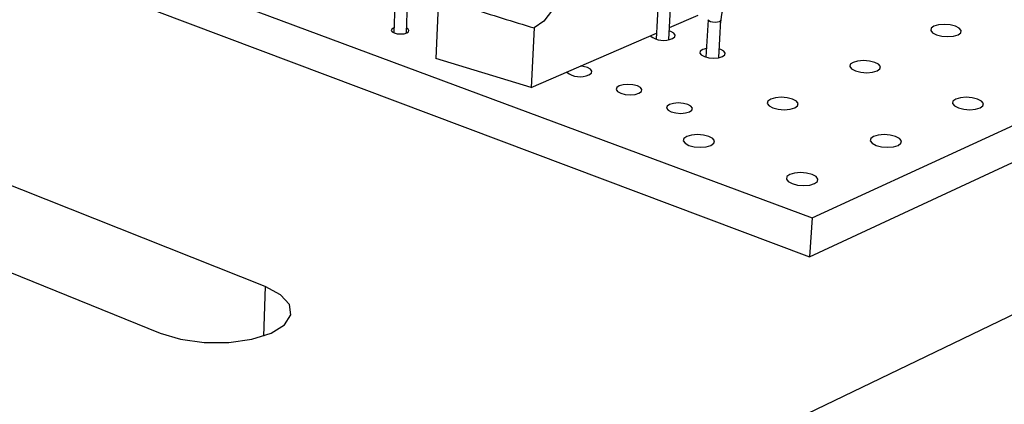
# Model space of a CAD drawing. Extents: x 0 to 196, y 0 to 150.
# Tile 5 of 7: x 148 to 175, y 119 to 130. Entities that reach past the tile are written whole.
import ezdxf

# ---------------------------------------------------------------- set-up
doc = ezdxf.new("R2010")
doc.units = 0
doc.layers.get('0').update_dxf_attribs({"linetype": 'CONTINUOUS'})

msp = doc.modelspace()

# ---------------------------------------------------------------- linework, layer by layer
at = {"color": 7, "linetype": 'CONTINUOUS'}
for p, q in [((133.03, 138.004), (169.818, 124.284)), ((159.82, 137.318), (159.448, 128.682)), ((133.044, 137.032), (169.747, 123.216)), ((169.818, 124.284), (191.561, 134.31)), ((169.747, 123.216), (191.449, 133.311)), ((158.318, 130.179), (158.286, 129.392)), ((158.636, 129.381), (158.671, 130.222)), ((165.574, 130.245), (165.516, 129.218)), ((165.867, 129.202), (165.926, 130.23)), ((165.886, 129.535), (166.676, 129.877)), ((166.952, 129.751), (166.891, 128.72)), ((167.243, 128.704), (167.305, 129.735)), ((154.746, 122.391), (136.785, 129.541)), ((162.157, 129.523), (162.076, 127.882)), ((162.076, 127.882), (165.525, 129.378)), ((165.922, 117.079), (191.015, 129.177)), ((162.076, 127.882), (159.448, 128.682)), ((133.881, 128.41), (151.848, 121.109)), ((169.818, 124.284), (169.747, 123.216))]:
    msp.add_line(p, q, dxfattribs=at)
at = {"color": 8, "linetype": 'CONTINUOUS'}
msp.add_line((154.746, 122.391), (154.701, 121.029), dxfattribs=at)
at = {"color": 7, "linetype": 'CONTINUOUS', "flags": 128}
for points in [[(162.254, 131.508), (162.516, 131.544), (162.731, 131.423), (162.865, 131.165), (162.899, 130.808), (162.827, 130.407), (162.661, 130.022), (162.426, 129.712), (162.157, 129.523)], [(158.292, 129.526), (158.28, 129.522), (158.232, 129.49), (158.219, 129.454), (158.244, 129.417), (158.302, 129.386), (158.385, 129.365), (158.48, 129.357), (158.572, 129.365), (158.648, 129.386)], [(158.648, 129.386), (158.696, 129.417), (158.708, 129.454), (158.683, 129.49), (158.641, 129.515)], [(165.968, 129.231), (166.034, 129.276), (166.048, 129.329), (166.009, 129.382), (165.923, 129.426), (165.881, 129.44)], [(173.839, 129.337), (173.914, 129.39), (173.926, 129.454), (173.875, 129.517), (173.768, 129.57), (173.622, 129.606), (173.458, 129.618), (173.301, 129.606), (173.176, 129.57), (173.102, 129.517), (173.089, 129.454), (173.139, 129.39), (173.246, 129.337), (173.393, 129.301), (173.557, 129.288), (173.714, 129.301), (173.839, 129.337)], [(166.905, 128.959), (166.802, 128.93), (166.737, 128.885), (166.723, 128.832), (166.763, 128.778), (166.849, 128.733), (166.971, 128.703), (167.108, 128.692), (167.24, 128.703), (167.346, 128.733), (167.346, 128.733)], [(167.346, 128.733), (167.411, 128.778), (167.425, 128.832), (167.385, 128.885), (167.298, 128.93), (167.257, 128.943)], [(171.61, 128.338), (171.687, 128.392), (171.701, 128.457), (171.65, 128.521), (171.543, 128.575), (171.396, 128.612), (171.231, 128.624), (171.073, 128.612), (170.946, 128.575), (170.87, 128.521), (170.855, 128.457), (170.905, 128.392), (171.012, 128.338), (171.159, 128.301), (171.325, 128.288), (171.483, 128.301), (171.61, 128.338)], [(163.667, 128.23), (163.734, 128.276), (163.749, 128.33), (163.711, 128.383), (163.625, 128.429), (163.505, 128.459), (163.426, 128.468)], [(165.047, 127.723), (165.114, 127.769), (165.128, 127.823), (165.089, 127.878), (165.003, 127.923), (164.881, 127.954), (164.743, 127.965), (164.61, 127.954), (164.502, 127.923), (164.435, 127.878), (164.42, 127.823), (164.459, 127.769), (164.546, 127.723), (164.667, 127.692), (164.806, 127.682), (164.939, 127.692), (165.047, 127.723)], [(169.341, 127.321), (169.419, 127.376), (169.435, 127.442), (169.385, 127.507), (169.279, 127.563), (169.131, 127.6), (168.965, 127.613), (168.805, 127.6), (168.676, 127.563), (168.598, 127.507), (168.582, 127.442), (168.631, 127.376), (168.738, 127.321), (168.886, 127.283), (169.052, 127.27), (169.212, 127.283), (169.341, 127.321)], [(174.452, 127.321), (174.527, 127.376), (174.54, 127.442), (174.487, 127.507), (174.378, 127.563), (174.229, 127.6), (174.062, 127.613), (173.903, 127.6), (173.776, 127.563), (173.7, 127.507), (173.687, 127.442), (173.739, 127.376), (173.848, 127.321), (173.998, 127.283), (174.165, 127.27), (174.324, 127.283), (174.452, 127.321)], [(166.439, 127.211), (166.506, 127.258), (166.52, 127.313), (166.48, 127.367), (166.392, 127.413), (166.27, 127.444), (166.131, 127.455), (165.998, 127.444), (165.89, 127.413), (165.823, 127.367), (165.809, 127.313), (165.848, 127.258), (165.936, 127.211), (166.059, 127.18), (166.197, 127.169), (166.331, 127.18), (166.439, 127.211)], [(167.031, 126.285), (167.111, 126.342), (167.128, 126.408), (167.079, 126.475), (166.973, 126.531), (166.825, 126.569), (166.657, 126.582), (166.496, 126.569), (166.365, 126.531), (166.285, 126.475), (166.267, 126.408), (166.316, 126.342), (166.422, 126.285), (166.571, 126.247), (166.738, 126.234), (166.9, 126.247), (167.031, 126.285)], [(172.188, 126.285), (172.265, 126.342), (172.279, 126.408), (172.228, 126.475), (172.119, 126.531), (171.969, 126.569), (171.8, 126.582), (171.64, 126.569), (171.511, 126.531), (171.433, 126.475), (171.419, 126.408), (171.47, 126.342), (171.579, 126.285), (171.729, 126.247), (171.898, 126.234), (172.059, 126.247), (172.188, 126.285)], [(169.883, 125.23), (169.962, 125.288), (169.977, 125.356), (169.927, 125.424), (169.818, 125.481), (169.667, 125.52), (169.498, 125.533), (169.335, 125.52), (169.204, 125.481), (169.125, 125.424), (169.109, 125.356), (169.159, 125.288), (169.268, 125.23), (169.419, 125.192), (169.589, 125.178), (169.751, 125.192), (169.883, 125.23)], [(151.848, 121.109), (152.413, 120.94), (153.067, 120.851), (153.745, 120.851), (154.379, 120.94), (154.907, 121.109), (155.275, 121.34), (155.448, 121.611), (155.411, 121.895), (155.169, 122.163), (154.746, 122.391)]]:
    msp.add_lwpolyline(points, dxfattribs=at)
at = {"color": 8, "linetype": 'CONTINUOUS', "flags": 128}
for points in [[(167.265, 129.694), (167.212, 129.679), (167.146, 129.674), (167.077, 129.679), (167.016, 129.694), (166.973, 129.717), (166.953, 129.743), (166.952, 129.751)], [(167.305, 129.735), (167.298, 129.717), (167.265, 129.694)]]:
    msp.add_lwpolyline(points, dxfattribs=at)
at = {"color": 7, "linetype": 'CONTINUOUS'}
for centre, radius, start, end in [((168.148, 129.724), 0.843, 123.3093, 179.2431), ((184.879, 205.327), 79.136, 251.97705, 253.31365), ((165.724, 129.764), 0.585, 231.3997, 294.6196), ((163.421, 128.758), 0.582, 230.8957, 294.9645)]:
    msp.add_arc(centre, radius, start, end, dxfattribs=at)

doc.saveas('drawing.dxf')
